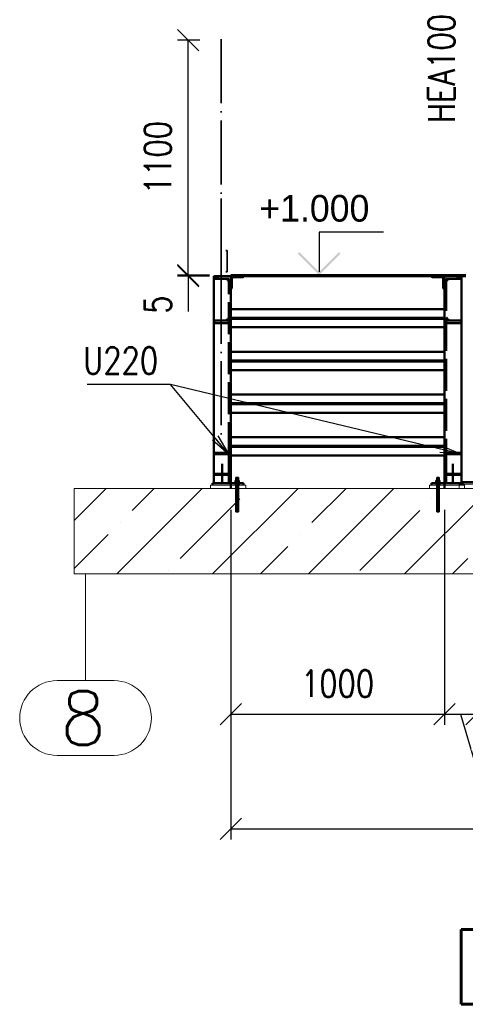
# Paper-space layout 'Layout1' of a CAD drawing. Extents: x -2 to 1083, y -36 to 422.
# Tile 44 of 69: x 560 to 601, y 268 to 360. Entities that reach past the tile are written whole.
import ezdxf

# ---------------------------------------------------------------- set-up
doc = ezdxf.new("R2010")
doc.units = 0
for name, pattern in [('ACAD_ISO02W100', [15, 12, -3]), ('ACAD_ISO04W100', [30.5, 24, -3, 0.5, -3]), ('HP_01_CER_B', [8, 5, -1, 1, -1])]:
    doc.linetypes.add(name, pattern=pattern)
doc.layers.get('0').update_dxf_attribs({"linetype": 'CONTINUOUS'})
doc.layers.get('DEFPOINTS').update_dxf_attribs({"color": 132, "linetype": 'CONTINUOUS'})
for name, color, linetype, lineweight in [('SS_1.ET-HALA_TaO-RASTR', 7, 'HP_01_CER_B', 13), ('SS_BETON-PODLITI', 9, 'CONTINUOUS', 13), ('SS_BETON-ZAKLADY', 9, 'CONTINUOUS', 13), ('SS_KOTVY', 2, 'CONTINUOUS', 35), ('SS_KOTY', 3, 'CONTINUOUS', 25), ('SS_KOTY-VYSKOVA', 140, 'CONTINUOUS', 25), ('SS_POPIS_PROFILU', 13, 'CONTINUOUS', 25), ('SS_SCHODISTE', 30, 'CONTINUOUS', 50), ('SS_SLOUPY', 143, 'CONTINUOUS', 50), ('SS_ZABRADLI', 2, 'CONTINUOUS', 35)]:
    doc.layers.add(name, color=color, linetype=linetype, lineweight=lineweight)
doc.layers.add('SS_PLECHY', color=7, linetype='CONTINUOUS', lineweight=50, true_color=0xb47846)
doc.styles.add('ROMANS', font='romans.shx', dxfattribs={"width": 0.8})
doc.styles.add('romans.shx', font='romans.shx', dxfattribs={"height": 5})
doc.dimstyles.new('A-1_(2.5)_50AS', dxfattribs={"dimtxt": 2.5, "dimasz": 2, "dimexe": 1, "dimexo": 2, "dimgap": 0, "dimtad": 0, "dimdec": 1, "dimlfac": 50, "dimrnd": 1, "dimtxsty": 'ROMANS', "dimblk1": 'OBLIQUE', "dimblk2": 'OBLIQUE', "dimsah": 1, "dimcen": 2, "dimclrd": 256, "dimclre": 256, "dimclrt": 256, "dimadec": 1, "dimazin": 2, "dimtfac": 0.714286, "dimtdec": 1, "dimtmove": 0, "dimatfit": 3, "dimldrblk": 'OPEN', "dimfxl": 1, "dimtvp": 1.142857, "dimtfill": 1, "dimtolj": 1, "dimlwd": -1, "dimlwe": -1, "dimarcsym": 0})

# ---------------------------------------------------------------- blocks, each defined once
blk = doc.blocks.new('_Oblique')
at = {"color": 0, "linetype": 'ByBlock', "lineweight": -2}
blk.add_line((-0.5, -0.5), (0.5, 0.5), dxfattribs=at)
blk = doc.blocks.new('*D68')
at = {"layer": 'DEFPOINTS', "color": 0, "transparency": 16777216}
for p in [(579.496, 316.388), (599.496, 316.388), (599.496, 295.252)]:
    blk.add_point(p, dxfattribs=at)
at = {"layer": 'SS_KOTY', "transparency": 16777216}
for p, q in [((579.496, 314.388), (579.496, 294.252)), ((599.496, 314.388), (599.496, 294.252)), ((579.496, 295.252), (599.496, 295.252))]:
    blk.add_line(p, q, dxfattribs=at)
at = {"layer": 'SS_KOTY', "transparency": 16777216, "xscale": 2, "yscale": 2, "zscale": 2, "rotation": 180}
blk.add_blockref('_Oblique', (579.496, 295.252), dxfattribs=at)
at = {"layer": 'SS_KOTY', "transparency": 16777216, "xscale": 2, "yscale": 2, "zscale": 2}
blk.add_blockref('_Oblique', (599.496, 295.252), dxfattribs=at)
at = {"layer": 'SS_KOTY', "transparency": 16777216, "insert": (589.496, 298.109), "char_height": 2.5, "attachment_point": 5, "style": 'ROMANS', "bg_fill": 3, "box_fill_scale": 1.1, "bg_fill_color": 256, "bg_fill_true_color": 13158600, "bg_fill_transparency": 0}
blk.add_mtext('\\A1;1000', dxfattribs=at)
blk = doc.blocks.new('_OPEN')
at = {"color": 0, "linetype": 'ByBlock'}
for p, q in [((-1, 0.167), (0, 0)), ((0, 0), (-1, -0.167)), ((0, 0), (-1, 0))]:
    blk.add_line(p, q, dxfattribs=at)
blk = doc.blocks.new('*D69')
at = {"layer": 'DEFPOINTS', "color": 0, "transparency": 16777216}
for p in [(599.496, 316.388), (602.496, 316.388)]:
    blk.add_point(p, dxfattribs=at)
at = {"layer": 'SS_KOTY', "transparency": 16777216}
for p, q in [((599.496, 314.388), (599.496, 294.252)), ((602.496, 314.388), (602.496, 294.252)), ((599.496, 295.252), (602.496, 295.252)), ((600.996, 295.252), (602.421, 290.502)), ((602.421, 290.502), (607.279, 290.502))]:
    blk.add_line(p, q, dxfattribs=at)
at = {"layer": 'SS_KOTY', "transparency": 16777216, "xscale": 2, "yscale": 2, "zscale": 2, "rotation": 180}
blk.add_blockref('_Oblique', (599.496, 295.252), dxfattribs=at)
at = {"layer": 'SS_KOTY', "transparency": 16777216, "insert": (604.85, 293.359), "char_height": 2.5, "attachment_point": 5, "style": 'ROMANS', "bg_fill": 3, "box_fill_scale": 1.1, "bg_fill_color": 256, "bg_fill_true_color": 13158600, "bg_fill_transparency": 0}
blk.add_mtext('\\A1;150', dxfattribs=at)
at = {"layer": 'DEFPOINTS', "color": 0, "transparency": 16777216}
blk.add_point((602.496, 295.252), dxfattribs=at)
at = {"layer": 'SS_KOTY', "transparency": 16777216, "xscale": 2, "yscale": 2, "zscale": 2}
blk.add_blockref('_Oblique', (602.496, 295.252), dxfattribs=at)
blk = doc.blocks.new('*D75')
at = {"layer": 'DEFPOINTS', "color": 0, "transparency": 16777216}
for p in [(579.496, 316.388), (753.096, 316.388, -30222.42), (753.096, 284.502)]:
    blk.add_point(p, dxfattribs=at)
at = {"layer": 'SS_KOTY', "transparency": 16777216}
for p, q in [((579.496, 314.388), (579.496, 283.502)), ((753.096, 314.388), (753.096, 283.502)), ((579.496, 284.502), (753.096, 284.502))]:
    blk.add_line(p, q, dxfattribs=at)
at = {"layer": 'SS_KOTY', "transparency": 16777216, "xscale": 2, "yscale": 2, "zscale": 2, "rotation": 180}
blk.add_blockref('_Oblique', (579.496, 284.502), dxfattribs=at)
at = {"layer": 'SS_KOTY', "transparency": 16777216, "xscale": 2, "yscale": 2, "zscale": 2}
blk.add_blockref('_Oblique', (753.096, 284.502), dxfattribs=at)
at = {"layer": 'SS_KOTY', "transparency": 16777216, "insert": (666.296, 287.359), "char_height": 2.5, "attachment_point": 5, "style": 'ROMANS', "bg_fill": 3, "box_fill_scale": 1.1, "bg_fill_color": 256, "bg_fill_true_color": 13158600, "bg_fill_transparency": 0}
blk.add_mtext('\\A1;8680', dxfattribs=at)
blk = doc.blocks.new('*D78')
at = {"layer": 'DEFPOINTS', "color": 0, "transparency": 16777216}
for p in [(575.508, 336.288), (579.496, 336.388), (579.496, 336.288, -30246.3)]:
    blk.add_point(p, dxfattribs=at)
at = {"layer": 'SS_KOTY', "transparency": 16777216}
for p, q in [((577.496, 336.388), (574.508, 336.388)), ((577.496, 336.288), (574.508, 336.288)), ((575.508, 336.388), (575.508, 336.288)), ((575.508, 336.288), (575.508, 332.955))]:
    blk.add_line(p, q, dxfattribs=at)
at = {"layer": 'SS_KOTY', "transparency": 16777216, "xscale": 2, "yscale": 2, "zscale": 2}
for p, rotation in [((575.508, 336.388), 90), ((575.508, 336.288), 270)]:
    blk.add_blockref('_Oblique', p, dxfattribs=dict(at, rotation=rotation))
at = {"layer": 'SS_KOTY', "transparency": 16777216, "insert": (572.651, 333.622), "char_height": 2.5, "attachment_point": 5, "rotation": 90, "style": 'ROMANS', "bg_fill": 3, "box_fill_scale": 1.1, "bg_fill_color": 256, "bg_fill_true_color": 13158600, "bg_fill_transparency": 0}
blk.add_mtext('\\A1;5', dxfattribs=at)
blk = doc.blocks.new('*D79')
at = {"layer": 'DEFPOINTS', "color": 0, "transparency": 16777216}
for p in [(575.508, 358.391), (578.596, 358.391, 25589.576), (579.496, 336.388, -30246.42)]:
    blk.add_point(p, dxfattribs=at)
at = {"layer": 'SS_KOTY', "transparency": 16777216}
for p, q in [((576.596, 358.391), (574.508, 358.391)), ((575.508, 336.388), (575.508, 358.391)), ((577.496, 336.388), (574.508, 336.388))]:
    blk.add_line(p, q, dxfattribs=at)
at = {"layer": 'SS_KOTY', "transparency": 16777216, "xscale": 2, "yscale": 2, "zscale": 2}
for p, rotation in [((575.508, 358.391), 90), ((575.508, 336.388), 270)]:
    blk.add_blockref('_Oblique', p, dxfattribs=dict(at, rotation=rotation))
at = {"layer": 'SS_KOTY', "transparency": 16777216, "insert": (572.651, 347.39), "char_height": 2.5, "attachment_point": 5, "rotation": 90, "style": 'ROMANS', "bg_fill": 3, "box_fill_scale": 1.1, "bg_fill_color": 256, "bg_fill_true_color": 13158600, "bg_fill_transparency": 0}
blk.add_mtext('\\A1;1100', dxfattribs=at)

psp = doc.layouts.get("Layout1")

# ---------------------------------------------------------------- hatches: boundary and pattern name
at = {"layer": 'SS_KOTY-VYSKOVA'}
psp.add_hatch(color=256, dxfattribs=at).paths.add_polyline_path([(585.9259, 338.5298), (585.7845, 338.3883), (587.7845, 336.3883), (589.7845, 338.3883), (589.6431, 338.5298), (587.7845, 336.6712)])

# ---------------------------------------------------------------- linework, layer by layer
at = {"layer": 'SS_1.ET-HALA_TaO-RASTR', "linetype": 'ACAD_ISO04W100', "ltscale": 0.25}
for p, q in [((565.8964, 316.3883), (565.8964, 316.3883)), ((565.8964, 308.3883), (565.8964, 303.3883)), ((565.8964, 303.3883), (565.8964, 303.3893)), ((565.8964, 303.3893), (565.8964, 298.3893))]:
    psp.add_line(p, q, dxfattribs=at)
at = {"layer": 'SS_1.ET-HALA_TaO-RASTR', "linetype": 'Continuous', "ltscale": 0.25}
for p, q in [((568.5631, 298.3893), (563.2298, 298.3893)), ((563.2298, 291.3893), (568.5631, 291.3893))]:
    psp.add_line(p, q, dxfattribs=at)
for centre, start, end in [((563.2298, 294.8893), 90, 270), ((568.5631, 294.8893), 270, 90)]:
    psp.add_arc(centre, 3.5, start, end, dxfattribs=at)
at = {"layer": 'SS_BETON-PODLITI', "ltscale": 0.25}
psp.add_line((577.5964, 316.6883), (577.5964, 316.3883), dxfattribs=at)
at = {"layer": 'SS_BETON-ZAKLADY', "ltscale": 0.25}
psp.add_line((564.8438, 316.3883), (564.8438, 308.3883), dxfattribs=at)
at = {"layer": 'SS_KOTVY', "color": 1, "linetype": 'Continuous', "ltscale": 0.25}
for p, q in [((579.9856, 317.4083), (579.9764, 317.4083)), ((579.9764, 317.4083), (579.9764, 317.1383)), ((580.0116, 317.4083), (579.9856, 317.4083)), ((580.0505, 317.4083), (580.0116, 317.4083)), ((580.0964, 317.4083), (580.0505, 317.4083)), ((580.1424, 317.4083), (580.0964, 317.4083)), ((580.1813, 317.4083), (580.1424, 317.4083)), ((580.2073, 317.4083), (580.1813, 317.4083)), ((580.2164, 317.4083), (580.2073, 317.4083)), ((580.2164, 317.1383), (580.2164, 317.4083)), ((598.7856, 317.4083), (598.7764, 317.4083)), ((598.7764, 317.4083), (598.7764, 317.1383)), ((598.8116, 317.4083), (598.7856, 317.4083)), ((598.8505, 317.4083), (598.8116, 317.4083)), ((598.8964, 317.4083), (598.8505, 317.4083)), ((598.9424, 317.4083), (598.8964, 317.4083)), ((598.9813, 317.4083), (598.9424, 317.4083)), ((599.0073, 317.4083), (598.9813, 317.4083)), ((599.0164, 317.4083), (599.0073, 317.4083)), ((599.0164, 317.1383), (599.0164, 317.4083)), ((579.8564, 316.9383), (579.861, 316.9383)), ((579.8564, 316.9383), (579.8564, 316.8883)), ((579.861, 316.9383), (579.8747, 316.9383)), ((579.8747, 316.9383), (579.8969, 316.9383)), ((579.8969, 316.9383), (579.9267, 316.9383)), ((580.0964, 317.1383), (579.9068, 317.1383)), ((579.9068, 317.1383), (579.9068, 316.9383)), ((579.9267, 316.9383), (579.9631, 316.9383)), ((579.9631, 316.9383), (580.0046, 316.9383)), ((580.0046, 316.9383), (580.0496, 316.9383)), ((580.0496, 316.9383), (580.0964, 316.9383)), ((580.2861, 317.1383), (580.0964, 317.1383)), ((580.0964, 317.1383), (580.0964, 316.9383)), ((580.0964, 316.9383), (580.1433, 316.9383)), ((580.1433, 316.9383), (580.1883, 316.9383)), ((580.1883, 316.9383), (580.2298, 316.9383)), ((580.2298, 316.9383), (580.2661, 316.9383)), ((580.2661, 316.9383), (580.296, 316.9383)), ((580.2861, 316.9383), (580.2861, 317.1383)), ((580.296, 316.9383), (580.3182, 316.9383)), ((580.3182, 316.9383), (580.3318, 316.9383)), ((580.3318, 316.9383), (580.3364, 316.9383)), ((580.3364, 316.8883), (580.3364, 316.9383)), ((598.6564, 316.9383), (598.661, 316.9383)), ((598.6564, 316.9383), (598.6564, 316.8883)), ((598.661, 316.9383), (598.6747, 316.9383)), ((598.6747, 316.9383), (598.6969, 316.9383)), ((598.6969, 316.9383), (598.7267, 316.9383)), ((598.8964, 317.1383), (598.7068, 317.1383)), ((598.7068, 317.1383), (598.7068, 316.9383)), ((598.7267, 316.9383), (598.7631, 316.9383)), ((598.7631, 316.9383), (598.8046, 316.9383)), ((598.8046, 316.9383), (598.8496, 316.9383)), ((598.8496, 316.9383), (598.8964, 316.9383)), ((599.0861, 317.1383), (598.8964, 317.1383)), ((598.8964, 317.1383), (598.8964, 316.9383)), ((598.8964, 316.9383), (598.9433, 316.9383)), ((598.9433, 316.9383), (598.9883, 316.9383)), ((598.9883, 316.9383), (599.0298, 316.9383)), ((599.0298, 316.9383), (599.0661, 316.9383)), ((599.0661, 316.9383), (599.096, 316.9383)), ((599.0861, 316.9383), (599.0861, 317.1383)), ((599.096, 316.9383), (599.1182, 316.9383)), ((599.1182, 316.9383), (599.1318, 316.9383)), ((599.1318, 316.9383), (599.1364, 316.9383)), ((599.1364, 316.8883), (599.1364, 316.9383)), ((601.4564, 317.0383), (601.4564, 316.9883))]:
    psp.add_line(p, q, dxfattribs=at)
at = {"layer": 'SS_KOTVY', "color": 7, "linetype": 'ACAD_ISO04W100', "ltscale": 0.25}
for p, q in [((580.3364, 317.0883), (579.8564, 317.0883)), ((580.0964, 317.0883), (580.0964, 317.0883)), ((599.1364, 317.0883), (598.6564, 317.0883)), ((598.8964, 317.0883), (598.8964, 317.0883))]:
    psp.add_line(p, q, dxfattribs=at)
at = {"layer": 'SS_KOTY-VYSKOVA'}
for p, q in [((593.7845, 340.3883, -30246.9), (587.7845, 340.3883, -30246.9)), ((587.7845, 340.3883, -30246.9), (587.7845, 336.6712, -30246.9))]:
    psp.add_line(p, q, dxfattribs=at)
at = {"layer": 'SS_PLECHY', "color": 1, "linetype": 'Continuous', "ltscale": 0.25}
for p, q in [((598.2964, 336.2883), (580.6964, 336.2883)), ((599.4964, 336.3883), (599.4964, 336.2883)), ((579.4964, 328.3883), (599.4964, 328.3883)), ((599.4964, 328.2883), (579.4964, 328.2883)), ((579.4964, 324.3883), (599.4964, 324.3883)), ((599.4964, 324.2883), (579.4964, 324.2883)), ((579.4964, 320.3883), (599.4964, 320.3883)), ((599.4964, 320.2883), (579.4964, 320.2883))]:
    psp.add_line(p, q, dxfattribs=at)
at = {"layer": 'SS_PLECHY', "color": 9, "linetype": 'Continuous', "ltscale": 0.25}
for p, q in [((579.4964, 331.4883), (599.4964, 331.4883)), ((599.4964, 329.1883), (579.4964, 329.1883)), ((579.4964, 327.4883), (599.4964, 327.4883)), ((599.4964, 325.1883), (579.4964, 325.1883)), ((579.4964, 323.4883), (599.4964, 323.4883)), ((599.4964, 321.1883), (579.4964, 321.1883)), ((579.4964, 319.4883), (599.4964, 319.4883))]:
    psp.add_line(p, q, dxfattribs=at)
at = {"layer": 'SS_POPIS_PROFILU', "color": 0, "linetype": 'ByBlock'}
for p, q in [((579.3164, 319.5859), (578.0338, 321.1204)), ((578.2895, 321.3342), (579.3164, 319.5859)), ((579.3164, 319.5859), (577.778, 320.9066)), ((601.0964, 319.6046), (599.1513, 320.0696)), ((599.2288, 320.3938), (601.0964, 319.6046)), ((601.0964, 319.6046), (599.0737, 319.7454))]:
    psp.add_line(p, q, dxfattribs=at)
at = {"layer": 'SS_POPIS_PROFILU', "color": 13}
for points in [[(601.0964, 319.6046), (573.8572, 326.1169), (566.0477, 326.1169)], [(579.3164, 319.5859), (573.8572, 326.1169), (566.0477, 326.1169)]]:
    psp.add_lwpolyline(points, dxfattribs=at)
at = {"layer": 'SS_SCHODISTE', "color": 1, "linetype": 'Continuous', "ltscale": 0.25}
for p, q in [((580.6964, 336.2683), (580.6964, 336.2883)), ((599.4964, 336.2883), (598.2964, 336.2883)), ((598.2964, 336.2883), (598.2964, 336.2683)), ((598.3764, 336.1883), (599.2364, 336.1883)), ((599.3964, 336.0283), (599.3964, 335.1683)), ((601.0964, 336.2883), (599.4964, 336.2883)), ((599.4964, 336.2883), (599.4964, 319.7217)), ((601.0964, 319.7217), (601.0964, 336.2883)), ((599.4764, 335.0883), (599.4964, 335.0883)), ((579.4964, 319.7216), (577.8964, 319.7216)), ((577.8964, 319.7216), (577.8964, 316.8883)), ((579.4964, 316.8883), (579.4964, 319.7216)), ((601.0964, 319.7216), (599.4964, 319.7216)), ((599.4964, 319.7216), (599.4964, 316.8883)), ((601.0964, 316.9883), (601.0964, 319.7216)), ((577.7964, 316.8883), (580.6964, 316.8883)), ((577.7964, 316.8883), (577.7964, 316.6883)), ((598.2964, 316.8883), (601.0964, 316.8883))]:
    psp.add_line(p, q, dxfattribs=at)
at = {"layer": 'SS_SCHODISTE', "color": 7, "linetype": 'Continuous', "ltscale": 0.25}
for p, q in [((599.4964, 336.3883), (601.4964, 336.3883)), ((601.4964, 336.2883), (601.0964, 336.2883))]:
    psp.add_line(p, q, dxfattribs=at)
at = {"layer": 'SS_SCHODISTE', "color": 7, "linetype": 'ACAD_ISO04W100', "ltscale": 0.25}
for p, q in [((599.4964, 336.2883), (599.4964, 336.2883)), ((599.4964, 336.2883), (599.4964, 336.2883)), ((578.6964, 318.6912), (578.6964, 316.8883)), ((600.2964, 318.6912), (600.2964, 316.8883))]:
    psp.add_line(p, q, dxfattribs=at)
at = {"layer": 'SS_SCHODISTE', "color": 3, "linetype": 'ACAD_ISO02W100', "ltscale": 0.25}
for p, q in [((601.0964, 336.0383), (599.6764, 336.0383)), ((599.6764, 336.0383), (599.6764, 319.6046)), ((599.6764, 335.7579), (599.7497, 335.9347)), ((599.7497, 335.9347), (599.9065, 336.0071)), ((599.9065, 336.0071), (600.986, 336.0935)), ((600.986, 336.0935), (601.0613, 336.1283)), ((601.0613, 336.1283), (601.0964, 336.2131)), ((579.3164, 332.1383), (577.8964, 332.1383)), ((578.0069, 332.0832), (577.9316, 332.0484)), ((599.7497, 332.242), (599.6764, 332.4187)), ((601.0964, 332.1383), (599.6764, 332.1383)), ((599.9065, 332.1695), (599.7497, 332.242)), ((599.9065, 332.1695), (600.986, 332.0832)), ((601.0613, 332.0484), (600.986, 332.0832)), ((577.9316, 332.0484), (577.8964, 331.9636)), ((579.4964, 331.8883), (577.8964, 331.8883)), ((601.0964, 331.8883), (599.4964, 331.8883)), ((601.0964, 331.9636), (601.0613, 332.0484)), ((577.8964, 319.6046), (579.3164, 319.6046)), ((579.3164, 316.8883), (579.3164, 319.6046)), ((599.6764, 319.6046), (601.0964, 319.6046)), ((599.6764, 319.6046), (599.6764, 316.8883)), ((579.3164, 317.7779), (577.8964, 317.7779)), ((579.4964, 317.6608), (577.8964, 317.6608)), ((601.0964, 317.6608), (599.4964, 317.6608)), ((601.0964, 317.7779), (599.6764, 317.7779)), ((601.0964, 316.8883), (601.1964, 316.8883))]:
    psp.add_line(p, q, dxfattribs=at)
at = {"layer": 'SS_SCHODISTE', "color": 1, "linetype": 'Continuous', "ltscale": 0.25}
for centre, start, end in [((580.6164, 336.2683), 270, 0), ((598.3764, 336.2683), 180, 270), ((599.4764, 335.1683), 180, 270)]:
    psp.add_arc(centre, 0.08, start, end, dxfattribs=at)
at = {"layer": 'SS_SCHODISTE', "color": 1, "linetype": 'Continuous', "ltscale": 0.25, "extrusion": (-3.67394e-16, 6.12323e-17, -1)}
psp.add_arc((-599.2364, 336.0283), 0.16, 90, 180, dxfattribs=at)
at = {"layer": 'SS_SCHODISTE', "color": 3, "linetype": 'ACAD_ISO02W100', "ltscale": 0.25}
for centre, start, end in [((599.9264, 335.7579), 94.574, 180), ((599.9264, 332.4187), 180, 265.426)]:
    psp.add_arc(centre, 0.25, start, end, dxfattribs=at)
at = {"layer": 'SS_SCHODISTE', "color": 3, "linetype": 'ACAD_ISO02W100', "ltscale": 0.25, "extrusion": (2.42495e-12, -1.00454e-12, -1)}
psp.add_arc((-600.9764, 336.2131, 0), 0.12, 180, 265.426, dxfattribs=at)
at = {"layer": 'SS_SCHODISTE', "color": 3, "linetype": 'ACAD_ISO02W100', "ltscale": 0.25, "extrusion": (-1.81936e-12, 7.53511e-13, -1)}
psp.add_arc((-578.0164, 331.9636), 0.12, 0, 85.426, dxfattribs=at)
at = {"layer": 'SS_SCHODISTE', "color": 3, "linetype": 'ACAD_ISO02W100', "ltscale": 0.25, "extrusion": (1.08317e-12, 2.34645e-12, -1)}
psp.add_arc((-600.9764, 331.9636, 0), 0.12, 94.574, 180, dxfattribs=at)
at = {"layer": 'SS_SLOUPY', "color": 1, "linetype": 'Continuous', "ltscale": 0.25}
psp.add_line((601.0964, 316.9883), (603.8964, 316.9883), dxfattribs=at)
at = {"layer": 'SS_ZABRADLI', "color": 7, "linetype": 'ACAD_ISO04W100', "ltscale": 0.25, "extrusion": (1, 2.24964e-32, -3.67394e-16)}
psp.add_arc((331.915, 0, 578.5964), 1.02, 90, 219.805571, dxfattribs=at)

# ---------------------------------------------------------------- texts
at = {"layer": 'SS_1.ET-HALA_TaO-RASTR', "color": 7, "style": 'romans.shx'}
psp.add_text('8', height=5, dxfattribs=at).set_placement((563.5235, 292.3893))
at = {"layer": 'SS_KOTY-VYSKOVA'}
psp.add_text('+1.000', height=2.5, dxfattribs=at).set_placement((582.1592, 341.3883))
at = {"layer": 'SS_POPIS_PROFILU', "color": 13, "style": 'romans.shx', "width": 0.8}
psp.add_text('HEA100', height=2.5, rotation=90, dxfattribs=at).set_placement((600.482, 350.6445))
psp.add_text('U220', height=2.5, dxfattribs=at).set_placement((565.6706, 327.1169))
psp.add_text('U220', height=2.5, dxfattribs=at).set_placement((565.6706, 327.1169))
at = {"layer": 'SS_POPIS_PROFILU', "color": 6, "style": 'romans.shx', "width": 0.8}
psp.add_text('D-D', height=7, dxfattribs=at).set_placement((600.104, 268.0678))

# ---------------------------------------------------------------- dimensions: what is measured, and where the dimension line sits
at = {"layer": 'SS_KOTY'}
dim = psp.add_linear_dim(base=(575.5081, 336.2883), p1=(579.4964, 336.3883), p2=(579.4964, 336.2883, -30246.3), angle=90, dimstyle='A-1_(2.5)_50AS', dxfattribs=at)
dim.commit()
dim.dimension.update_dxf_attribs({"geometry": '*D78', "text_midpoint": (572.651, 333.6217)})
dim = psp.add_linear_dim(base=(599.4964, 295.252), p1=(579.4964, 316.3883), p2=(599.4964, 316.3883), dimstyle='A-1_(2.5)_50AS', dxfattribs=at)
dim.commit()
dim.dimension.update_dxf_attribs({"geometry": '*D68', "text_midpoint": (589.4964, 298.1091)})

# ---------------------------------------------------------------- next in the draw order: linework, layer by layer
at = {"layer": 'SS_PLECHY', "color": 9, "linetype": 'Continuous', "ltscale": 0.25}
psp.add_line((599.4964, 333.1883), (579.4964, 333.1883), dxfattribs=at)
at = {"layer": 'SS_PLECHY', "color": 1, "linetype": 'Continuous', "ltscale": 0.25}
for p, q in [((579.4964, 332.3883), (599.4964, 332.3883)), ((599.4964, 332.2883), (579.4964, 332.2883))]:
    psp.add_line(p, q, dxfattribs=at)
at = {"layer": 'SS_SCHODISTE', "color": 3, "linetype": 'ACAD_ISO02W100', "ltscale": 0.25}
for p, q in [((578.0069, 332.0832), (579.0864, 332.1695)), ((579.2432, 332.242), (579.0864, 332.1695)), ((579.3164, 332.4187), (579.2432, 332.242))]:
    psp.add_line(p, q, dxfattribs=at)
psp.add_arc((579.0664, 332.4187), 0.25, 274.574, 0, dxfattribs=at)

# ---------------------------------------------------------------- next in the draw order: dimensions: what is measured, and where the dimension line sits
at = {"layer": 'SS_KOTY'}
dim = psp.add_linear_dim(base=(575.5081, 358.3915), p1=(579.4964, 336.3883, -30246.42), p2=(578.5964, 358.3915, 25589.5762), angle=90, dimstyle='A-1_(2.5)_50AS', dxfattribs=at)
dim.commit()
dim.dimension.update_dxf_attribs({"geometry": '*D79', "text_midpoint": (572.651, 347.3899)})
dim = psp.add_linear_dim(base=(602.4964, 295.252), p1=(599.4964, 316.3883), p2=(602.4964, 316.3883), dimstyle='A-1_(2.5)_50AS', override={"dimtmove": 1}, dxfattribs=at)
dim.commit()
dim.dimension.update_dxf_attribs({"geometry": '*D69', "text_midpoint": (602.4214, 293.3591)})

# ---------------------------------------------------------------- next in the draw order: linework, layer by layer
at = {"layer": 'SS_KOTY-VYSKOVA'}
psp.add_line((587.7845, 336.3883), (579.497, 336.3883), dxfattribs=at)
at = {"layer": 'SS_PLECHY', "color": 1, "linetype": 'Continuous', "ltscale": 0.25}
for p, q in [((579.4964, 336.3883), (599.4964, 336.3883)), ((579.4964, 336.2883), (579.4964, 336.3883))]:
    psp.add_line(p, q, dxfattribs=at)
at = {"layer": 'SS_SCHODISTE', "color": 1, "linetype": 'Continuous', "ltscale": 0.25}
for p, q in [((578.1514, 336.2883), (577.8964, 336.2883)), ((577.8964, 336.2883), (577.8964, 319.7217)), ((579.4964, 336.2883), (579.0414, 336.2883)), ((580.6964, 336.2883), (579.4964, 336.2883)), ((579.4964, 319.7217), (579.4964, 336.2883)), ((579.5964, 335.1683), (579.5964, 336.0283)), ((579.7564, 336.1883), (580.6164, 336.1883)), ((579.4964, 335.0883), (579.5164, 335.0883))]:
    psp.add_line(p, q, dxfattribs=at)
at = {"layer": 'SS_SCHODISTE', "color": 3, "linetype": 'ACAD_ISO02W100', "ltscale": 0.25}
for p, q in [((577.8964, 336.2131), (577.9316, 336.1283)), ((579.3164, 336.0383), (577.8964, 336.0383)), ((577.9316, 336.1283), (578.0069, 336.0935)), ((579.0864, 336.0071), (578.0069, 336.0935)), ((579.0414, 336.2883), (578.1514, 336.2883)), ((579.0864, 336.0071), (579.2432, 335.9347)), ((579.2432, 335.9347), (579.3164, 335.7579)), ((579.3164, 319.6046), (579.3164, 336.0383))]:
    psp.add_line(p, q, dxfattribs=at)
at = {"layer": 'SS_SCHODISTE', "color": 7, "linetype": 'ACAD_ISO04W100', "ltscale": 0.25}
psp.add_line((579.4964, 336.2883), (579.4964, 336.2883), dxfattribs=at)
psp.add_line((579.4964, 336.2883), (579.4964, 336.2883), dxfattribs=at)
at = {"layer": 'SS_SCHODISTE', "color": 3, "linetype": 'ACAD_ISO02W100', "ltscale": 0.25, "extrusion": (-8.13019e-13, -1.75973e-12, -1)}
psp.add_arc((-578.0164, 336.2131, 0), 0.12, 274.574, 0, dxfattribs=at)
at = {"layer": 'SS_SCHODISTE', "color": 3, "linetype": 'ACAD_ISO02W100', "ltscale": 0.25}
psp.add_arc((579.0664, 335.7579), 0.25, 0, 85.426, dxfattribs=at)
at = {"layer": 'SS_SCHODISTE', "color": 1, "linetype": 'Continuous', "ltscale": 0.25, "extrusion": (-4.55115e-13, 1.88424e-13, -1)}
psp.add_arc((-579.7564, 336.0283), 0.16, 0, 90, dxfattribs=at)
at = {"layer": 'SS_SCHODISTE', "color": 1, "linetype": 'Continuous', "ltscale": 0.25}
psp.add_arc((579.5164, 335.1683), 0.08, 270, 0, dxfattribs=at)
at = {"layer": 'SS_ZABRADLI', "color": 7, "linetype": 'ACAD_ISO04W100', "ltscale": 0.25}
for p, q in [((578.5964, 358.4915), (578.5964, 340.0431)), ((578.5964, 343.5631), (578.5964, 321.3007)), ((578.5964, 339.2595), (578.5964, 331.915))]:
    psp.add_line(p, q, dxfattribs=at)
at = {"layer": 'SS_ZABRADLI', "color": 1, "linetype": 'Continuous', "ltscale": 0.25}
for p, q in [((579.1614, 338.6883), (579.0414, 338.6883)), ((579.1614, 336.6883), (579.1614, 338.6883)), ((579.0414, 336.6883), (579.1614, 336.6883))]:
    psp.add_line(p, q, dxfattribs=at)
at = {"layer": 'SS_ZABRADLI', "color": 7, "linetype": 'ACAD_ISO04W100', "ltscale": 0.25, "extrusion": (1, 2.24964e-32, -3.67394e-16)}
psp.add_arc((339.2595, 0, 578.5964), 1.02, 39.805571, 90, dxfattribs=at)

# ---------------------------------------------------------------- next in the draw order: dimensions: what is measured, and where the dimension line sits
at = {"layer": 'SS_KOTY'}
dim = psp.add_linear_dim(base=(753.0964, 284.502), p1=(579.4964, 316.3883), p2=(753.0964, 316.3883, -30222.42), dimstyle='A-1_(2.5)_50AS', dxfattribs=at)
dim.commit()
dim.dimension.update_dxf_attribs({"geometry": '*D75', "text_midpoint": (666.2964, 287.3591)})

# ---------------------------------------------------------------- next in the draw order: hatches: boundary and pattern name
at = {"layer": 'SS_BETON-ZAKLADY'}
h = psp.add_hatch(dxfattribs=at)
h.set_pattern_fill('ANSI35', color=256, style=0)
h.paths.add_polyline_path([(763.3052, 308.3883), (763.3052, 316.3883), (564.8438, 316.3883), (564.8438, 308.3883)], flags=0)

# ---------------------------------------------------------------- next in the draw order: linework, layer by layer
at = {"layer": 'SS_BETON-PODLITI', "ltscale": 0.25}
for p, q in [((580.8964, 316.6883), (577.5964, 316.6883)), ((580.8964, 316.3883), (580.8964, 316.6883)), ((600.8964, 316.6883), (598.0964, 316.6883)), ((598.0964, 316.6883), (598.0964, 316.3883)), ((604.0964, 316.7883), (600.8964, 316.7883)), ((600.8964, 316.7883), (600.8964, 316.3883)), ((601.3964, 316.6883), (600.8964, 316.6883)), ((601.3964, 316.3883), (601.3964, 316.6883))]:
    psp.add_line(p, q, dxfattribs=at)
at = {"layer": 'SS_BETON-ZAKLADY', "ltscale": 0.25}
for p, q in [((763.3052, 316.3883), (564.8438, 316.3883)), ((564.8438, 308.3883), (763.3052, 308.3883))]:
    psp.add_line(p, q, dxfattribs=at)
at = {"layer": 'SS_KOTVY', "color": 7, "linetype": 'ACAD_ISO04W100', "ltscale": 0.25}
for p, q in [((580.0964, 317.4083), (580.0964, 314.2083)), ((598.8964, 317.4083), (598.8964, 314.2083)), ((580.2164, 316.4883), (579.9764, 316.4883)), ((580.0964, 316.4883), (580.0964, 316.4883)), ((599.0164, 316.4883), (598.7764, 316.4883)), ((598.8964, 316.4883), (598.8964, 316.4883))]:
    psp.add_line(p, q, dxfattribs=at)
at = {"layer": 'SS_KOTVY', "color": 3, "linetype": 'ACAD_ISO02W100', "ltscale": 0.25}
for p, q in [((579.9764, 316.8883), (579.9764, 316.6883)), ((579.9764, 316.6883), (579.9764, 316.3883)), ((579.9764, 316.3883), (579.9764, 314.2083)), ((580.2164, 316.6883), (580.2164, 316.8883)), ((580.2164, 316.3883), (580.2164, 316.6883)), ((580.2164, 314.2083), (580.2164, 316.3883)), ((598.7764, 316.8883), (598.7764, 316.6883)), ((598.7764, 316.6883), (598.7764, 316.3883)), ((598.7764, 316.3883), (598.7764, 314.2083)), ((599.0164, 316.6883), (599.0164, 316.8883)), ((599.0164, 316.3883), (599.0164, 316.6883)), ((599.0164, 314.2083), (599.0164, 316.3883)), ((579.9764, 314.2083), (579.9787, 314.2083)), ((579.9787, 314.2083), (579.9856, 314.2083)), ((579.9856, 314.2083), (579.9967, 314.2083)), ((579.9967, 314.2083), (580.0116, 314.2083)), ((580.0116, 314.2083), (580.0298, 314.2083)), ((580.0298, 314.2083), (580.0505, 314.2083)), ((580.0505, 314.2083), (580.073, 314.2083)), ((580.073, 314.2083), (580.0964, 314.2083)), ((580.0964, 314.2083), (580.1198, 314.2083)), ((580.1198, 314.2083), (580.1424, 314.2083)), ((580.1424, 314.2083), (580.1631, 314.2083)), ((580.1631, 314.2083), (580.1813, 314.2083)), ((580.1813, 314.2083), (580.1962, 314.2083)), ((580.1962, 314.2083), (580.2073, 314.2083)), ((580.2073, 314.2083), (580.2141, 314.2083)), ((580.2141, 314.2083), (580.2164, 314.2083)), ((598.7764, 314.2083), (598.7787, 314.2083)), ((598.7787, 314.2083), (598.7856, 314.2083)), ((598.7856, 314.2083), (598.7967, 314.2083)), ((598.7967, 314.2083), (598.8116, 314.2083)), ((598.8116, 314.2083), (598.8298, 314.2083)), ((598.8298, 314.2083), (598.8505, 314.2083)), ((598.8505, 314.2083), (598.873, 314.2083)), ((598.873, 314.2083), (598.8964, 314.2083)), ((598.8964, 314.2083), (598.9198, 314.2083)), ((598.9198, 314.2083), (598.9424, 314.2083)), ((598.9424, 314.2083), (598.9631, 314.2083)), ((598.9631, 314.2083), (598.9813, 314.2083)), ((598.9813, 314.2083), (598.9962, 314.2083)), ((598.9962, 314.2083), (599.0073, 314.2083)), ((599.0073, 314.2083), (599.0141, 314.2083)), ((599.0141, 314.2083), (599.0164, 314.2083))]:
    psp.add_line(p, q, dxfattribs=at)
at = {"layer": 'SS_SCHODISTE', "color": 7, "linetype": 'ACAD_ISO04W100', "ltscale": 0.25}
for p, q in [((579.4964, 316.3883), (579.4964, 336.3883)), ((599.4964, 316.3883), (599.4964, 336.3883))]:
    psp.add_line(p, q, dxfattribs=at)
at = {"layer": 'SS_SCHODISTE', "color": 3, "linetype": 'ACAD_ISO02W100', "ltscale": 0.25}
for p, q in [((579.9564, 316.8883), (579.9564, 316.6883)), ((580.2365, 316.6883), (580.2365, 316.8883)), ((598.7564, 316.8883), (598.7564, 316.6883)), ((599.0365, 316.6883), (599.0365, 316.8883)), ((601.1964, 316.8883), (601.1964, 316.6883))]:
    psp.add_line(p, q, dxfattribs=at)
at = {"layer": 'SS_SCHODISTE', "color": 1, "linetype": 'Continuous', "ltscale": 0.25}
for p, q in [((580.6964, 316.6883), (580.6964, 316.8883)), ((598.2964, 316.8883), (598.2964, 316.6883))]:
    psp.add_line(p, q, dxfattribs=at)
at = {"layer": 'SS_SLOUPY', "color": 1, "linetype": 'Continuous', "ltscale": 0.25}
psp.add_line((601.0964, 316.7883), (601.0964, 316.9883), dxfattribs=at)

doc.saveas('drawing.dxf')
